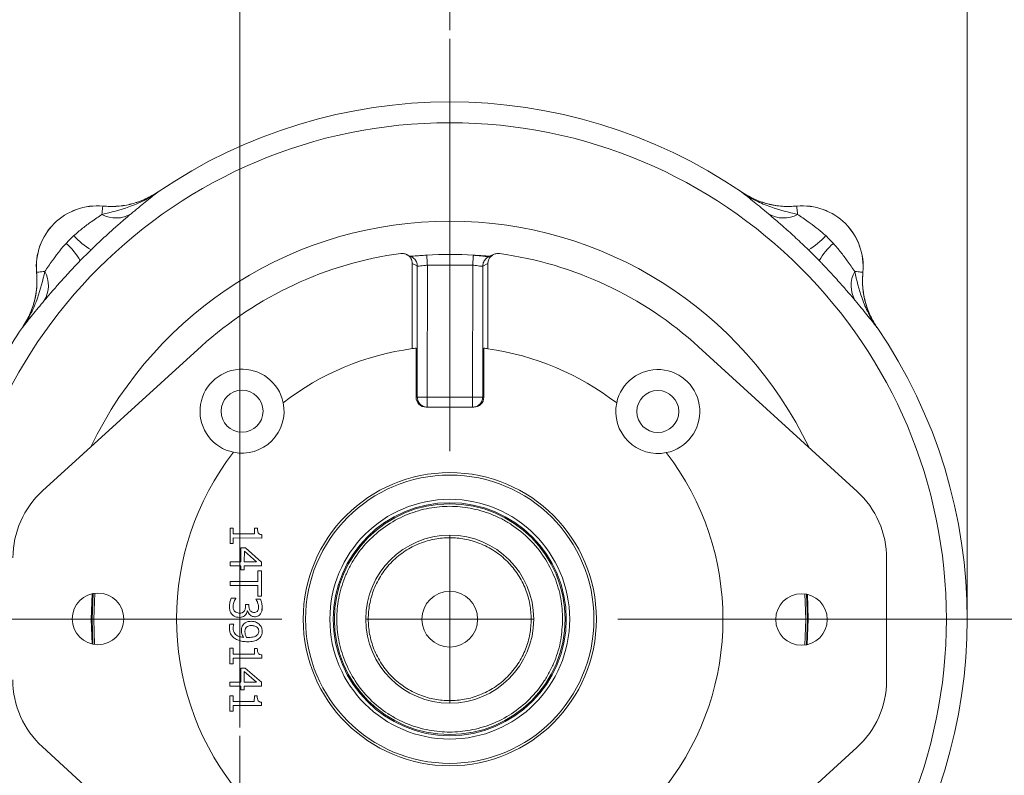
# Model space of a CAD drawing. Header units: inches. Extents: x 0.3 to 33.9, y 0.2 to 21.6.
# Tile 12 of 18: x 22.4 to 28.3, y 9.8 to 14.3. Entities that reach past the tile are written whole.
import ezdxf

# ---------------------------------------------------------------- set-up
doc = ezdxf.new("R2010")
doc.units = ezdxf.units.IN
doc.header["$MEASUREMENT"] = 0
doc.header["$PDSIZE"] = -1
doc.layers.add('SLD-0', color=7, linetype='Continuous', lineweight=15)
doc.styles.add('SLDTEXTSTYLE0', font='TXT', dxfattribs={"width": 0.75})
doc.dimstyles.new('SLDDIMSTYLE0', dxfattribs={"dimtxt": 0.25, "dimasz": 0.13, "dimexe": 0, "dimexo": 0.0625, "dimgap": 0.0625, "dimtad": 0, "dimtih": 1, "dimtoh": 1, "dimrnd": 1e-09, "dimzin": 12, "dimdsep": 46, "dimtxsty": 'SLDTEXTSTYLE0', "dimsah": 1, "dimcen": 0.09, "dimadec": 0, "dimazin": 3, "dimtfac": 1, "dimtofl": 0, "dimtmove": 0, "dimatfit": 3, "dimfxl": 1, "dimfrac": 2, "dimtolj": 1, "dimtzin": 12, "dimarcsym": 0})
doc.dimstyles.new('SLDDIMSTYLE1', dxfattribs={"dimtxt": 0.25, "dimasz": 0.13, "dimexe": 0, "dimexo": 0.0625, "dimgap": 0.0625, "dimtad": 0, "dimtih": 1, "dimtoh": 1, "dimrnd": 1e-09, "dimzin": 12, "dimdsep": 46, "dimtxsty": 'SLDTEXTSTYLE0', "dimsah": 1, "dimcen": 0.09, "dimadec": 0, "dimazin": 3, "dimtfac": 1, "dimtmove": 0, "dimatfit": 0, "dimfxl": 1, "dimfrac": 2, "dimtolj": 1, "dimtzin": 12, "dimarcsym": 0})

# ---------------------------------------------------------------- blocks, each defined once
blk = doc.blocks.new('_D')
at = {"layer": 'SLD-0'}
for p, q in [((24.9932, 14.234), (24.9932, 15.2715)), ((28.0732, 10.7779), (28.0732, 15.2715)), ((26.1464, 15.1833), (26.0956, 15.1833)), ((26.0956, 15.1833), (26.0956, 14.7865)), ((26.9199, 15.1833), (26.9707, 15.1833)), ((26.9707, 15.1833), (26.9707, 14.7865)), ((24.9932, 15.1465), (26.0069, 15.1465)), ((28.0732, 15.1465), (27.0595, 15.1465)), ((26.0956, 14.7865), (26.1464, 14.7865)), ((26.9707, 14.7865), (26.9199, 14.7865))]:
    blk.add_line(p, q, dxfattribs=at)
for points in [[(24.9932, 15.1465), (25.1232, 15.1265), (25.1232, 15.1665)], [(28.0732, 15.1465), (27.9432, 15.1665), (27.9432, 15.1265)]]:
    blk.add_solid(points, dxfattribs=at)
at = {"layer": 'SLD-0', "char_height": 0.25, "attachment_point": 1, "style": 'SLDTEXTSTYLE0'}
for s, insert in [('3.08', (26.1083, 15.5564, 0.0039)), ('78.2', (26.2099, 15.1087, 0.0039))]:
    blk.add_mtext(s, dxfattribs=dict(at, insert=insert))
blk = doc.blocks.new('_D_2')
at = {"layer": 'SLD-0'}
for p, q in [((28.4992, 10.7279), (30.6271, 10.7279)), ((30.5021, 10.7279), (30.5021, 9.474)), ((30.1153, 9.0999), (30.0645, 9.0999)), ((30.0645, 9.0999), (30.0645, 8.7031)), ((30.8888, 9.0999), (30.9396, 9.0999)), ((30.9396, 9.0999), (30.9396, 8.7031)), ((30.0645, 8.7031), (30.1153, 8.7031)), ((30.9396, 8.7031), (30.8888, 8.7031)), ((30.5021, 7.3983), (30.5021, 8.6523)), ((26.4282, 7.3983), (30.6271, 7.3983))]:
    blk.add_line(p, q, dxfattribs=at)
for points in [[(30.5021, 10.7279), (30.4821, 10.5979), (30.5221, 10.5979)], [(30.5021, 7.3983), (30.5221, 7.5283), (30.4821, 7.5283)]]:
    blk.add_solid(points, dxfattribs=at)
at = {"layer": 'SLD-0', "char_height": 0.25, "attachment_point": 1, "style": 'SLDTEXTSTYLE0'}
for s, insert in [('3.33', (30.0772, 9.473, -1.4325)), ('84.6', (30.1788, 9.0253, -1.4325))]:
    blk.add_mtext(s, dxfattribs=dict(at, insert=insert))
blk = doc.blocks.new('_D_4')
at = {"layer": 'SLD-0'}
for p, q in [((20.3863, 8.4735), (20.3863, 15.2715)), ((23.7432, 10.0833), (23.7432, 15.2715)), ((21.678, 15.1833), (21.6272, 15.1833)), ((21.6272, 15.1833), (21.6272, 14.7865)), ((22.4515, 15.1833), (22.5023, 15.1833)), ((22.5023, 15.1833), (22.5023, 14.7865)), ((20.3863, 15.1465), (21.5384, 15.1465)), ((23.7432, 15.1465), (22.5911, 15.1465)), ((21.6272, 14.7865), (21.678, 14.7865)), ((22.5023, 14.7865), (22.4515, 14.7865))]:
    blk.add_line(p, q, dxfattribs=at)
for points in [[(20.3863, 15.1465), (20.5163, 15.1265), (20.5163, 15.1665)], [(23.7432, 15.1465), (23.6132, 15.1665), (23.6132, 15.1265)]]:
    blk.add_solid(points, dxfattribs=at)
at = {"layer": 'SLD-0', "char_height": 0.25, "attachment_point": 1, "style": 'SLDTEXTSTYLE0'}
for s, insert in [('3.36', (21.6399, 15.5564, -1.4325)), ('85.3', (21.7415, 15.1087, -1.4325))]:
    blk.add_mtext(s, dxfattribs=dict(at, insert=insert))
blk = doc.blocks.new('_D_5')
at = {"layer": 'SLD-0'}
for p, q in [((23.7432, 10.0833), (23.7432, 15.2715)), ((24.9932, 14.234), (24.9932, 15.2715)), ((23.9814, 15.1833), (23.9306, 15.1833)), ((23.9306, 15.1833), (23.9306, 14.7865)), ((24.7549, 15.1833), (24.8057, 15.1833)), ((24.8057, 15.1833), (24.8057, 14.7865)), ((23.7432, 15.1465), (23.4932, 15.1465)), ((24.9932, 15.1465), (25.2432, 15.1465)), ((23.9306, 14.7865), (23.9814, 14.7865)), ((24.8057, 14.7865), (24.7549, 14.7865))]:
    blk.add_line(p, q, dxfattribs=at)
for points in [[(23.7432, 15.1465), (23.6132, 15.1665), (23.6132, 15.1265)], [(24.9932, 15.1465), (25.1232, 15.1265), (25.1232, 15.1665)]]:
    blk.add_solid(points, dxfattribs=at)
at = {"layer": 'SLD-0', "char_height": 0.25, "attachment_point": 1, "style": 'SLDTEXTSTYLE0'}
for s, insert in [('1.25', (23.9433, 15.5564, -1.4325)), ('31.8', (24.0449, 15.1087, -1.4325))]:
    blk.add_mtext(s, dxfattribs=dict(at, insert=insert))
blk = doc.blocks.new('SW_CENTERMARKSYMBOL_0')
at = {"layer": 'SLD-0', "color": 0}
for p, q in [((0, 1), (0, 3.4561)), ((0, 0), (0, 0.5)), ((-1, 0), (-3.4561, 0)), ((0, 0), (-0.5, 0)), ((0, 0), (0, -0.5)), ((0, 0), (0.5, 0)), ((1, 0), (3.4561, 0))]:
    blk.add_line(p, q, dxfattribs=at)
blk = doc.blocks.new('SW_CENTERMARKSYMBOL_1')
at = {"layer": 'SLD-0', "color": 0}
for p, q in [((0, 1), (0, 2.635)), ((0, 0), (0, 0.5)), ((-1, 0), (-2.635, 0)), ((0, 0), (-0.5, 0)), ((0, 0), (0, -0.5)), ((0, 0), (0.5, 0)), ((1, 0), (2.635, 0)), ((0, -1), (0, -2.635))]:
    blk.add_line(p, q, dxfattribs=at)

msp = doc.modelspace()

# ---------------------------------------------------------------- linework, layer by layer
at = {"color": 7, "linetype": 'Continuous', "lineweight": 15}
for p, q in [((23.2571, 13.2717), (23.257, 13.272)), ((26.7293, 13.272), (26.7292, 13.2717)), ((26.7293, 13.272), (26.7381, 13.2663)), ((22.9276, 13.1873), (22.9276, 13.187)), ((27.0587, 13.187), (27.0587, 13.1873)), ((24.8561, 12.8959), (24.8562, 12.8953)), ((24.7695, 12.3387), (24.77, 12.8453)), ((24.77, 12.8453), (24.8001, 12.8309)), ((24.8599, 12.8361), (24.8593, 12.0504)), ((24.8599, 12.8361), (25.13, 12.8359)), ((25.13, 12.8359), (25.1293, 12.0501)), ((25.1897, 12.8305), (25.2199, 12.8449)), ((25.2199, 12.8449), (25.2195, 12.3384)), ((22.5341, 12.7935), (22.5338, 12.7935)), ((24.7995, 12.0504), (24.8001, 12.8309)), ((25.1897, 12.8305), (25.1891, 12.0501)), ((27.4525, 12.7935), (27.4522, 12.7935)), ((22.4491, 12.4641), (22.4494, 12.464)), ((27.5369, 12.464), (27.5372, 12.4641)), ((23.5148, 12.3525), (22.5698, 11.4926)), ((24.7927, 12.3418), (24.7925, 12.0504)), ((25.1961, 12.0501), (25.1963, 12.3414)), ((27.4178, 11.4885), (26.4743, 12.35)), ((24.7925, 12.0504), (24.7995, 12.0504)), ((24.8593, 12.0504), (25.1293, 12.0501)), ((25.1891, 12.0501), (25.1961, 12.0501)), ((25.1358, 11.9901), (24.8526, 11.9904)), ((23.6856, 11.2698), (23.7048, 11.2698)), ((23.6856, 11.1781), (23.6856, 11.2698)), ((23.7048, 11.2698), (23.7048, 11.2357)), ((23.8308, 11.2356), (23.8308, 11.2697)), ((23.8308, 11.2697), (23.848, 11.2697)), ((23.7048, 11.2114), (23.7047, 11.1781)), ((23.7048, 11.2357), (23.8308, 11.2356)), ((23.8742, 11.2113), (23.7048, 11.2114)), ((23.8742, 11.2308), (23.8742, 11.2113)), ((23.7047, 11.1781), (23.6856, 11.1781)), ((23.7501, 11.0691), (23.7501, 11.1521)), ((23.7501, 11.1521), (23.7766, 11.1521)), ((23.7766, 11.1521), (23.8735, 11.0679)), ((23.7703, 11.0691), (23.7704, 11.1323)), ((23.7704, 11.1323), (23.8437, 11.069)), ((27.5932, 10.3625), (27.5938, 11.089)), ((23.6854, 11.0449), (23.6855, 11.0692)), ((23.75, 11.0449), (23.6854, 11.0449)), ((23.6855, 11.0692), (23.7501, 11.0691)), ((23.75, 11.0225), (23.75, 11.0449)), ((23.7703, 11.0225), (23.75, 11.0225)), ((23.8437, 11.069), (23.7703, 11.0691)), ((23.7703, 11.0449), (23.7703, 11.0225)), ((23.8734, 11.0448), (23.7703, 11.0449)), ((23.8735, 11.0679), (23.8734, 11.0448)), ((23.8511, 10.9531), (23.8512, 11.0162)), ((23.8512, 11.0162), (23.8734, 11.0161)), ((23.8734, 11.0161), (23.8733, 10.865)), ((23.6853, 10.9282), (23.6854, 10.9532)), ((23.8511, 10.9281), (23.6853, 10.9282)), ((23.6854, 10.9532), (23.8511, 10.9531)), ((23.851, 10.865), (23.8511, 10.9281)), ((22.8797, 10.882), (22.8741, 10.7279)), ((23.6929, 10.853), (23.7196, 10.853)), ((23.7196, 10.853), (23.7196, 10.8511)), ((23.839, 10.8477), (23.8657, 10.8477)), ((23.839, 10.8462), (23.839, 10.8477)), ((23.8733, 10.865), (23.851, 10.865)), ((23.7768, 10.8145), (23.7977, 10.8145)), ((23.7768, 10.8038), (23.7768, 10.8145)), ((23.7977, 10.8145), (23.7977, 10.8061)), ((22.8741, 10.7279), (22.8794, 10.5775)), ((23.7897, 10.777), (23.7879, 10.777)), ((23.6841, 10.6993), (23.7083, 10.6992)), ((23.7083, 10.6992), (23.7083, 10.698)), ((23.6849, 10.4628), (23.685, 10.5545)), ((23.685, 10.5545), (23.7042, 10.5545)), ((23.7042, 10.5545), (23.7042, 10.5204)), ((23.8302, 10.5544), (23.8474, 10.5544)), ((23.8302, 10.5203), (23.8302, 10.5544)), ((23.7042, 10.4962), (23.7041, 10.4628)), ((23.7042, 10.5204), (23.8302, 10.5203)), ((23.8736, 10.496), (23.7042, 10.4962)), ((23.8736, 10.5155), (23.8736, 10.496)), ((23.7041, 10.4628), (23.6849, 10.4628)), ((23.7494, 10.3538), (23.7495, 10.4369)), ((23.7495, 10.4369), (23.776, 10.4368)), ((23.776, 10.4368), (23.8728, 10.3527)), ((23.7697, 10.3538), (23.7698, 10.417)), ((23.7698, 10.417), (23.8431, 10.3538)), ((23.6848, 10.3297), (23.6849, 10.3539)), ((23.7494, 10.3296), (23.6848, 10.3297)), ((23.6849, 10.3539), (23.7494, 10.3538)), ((23.7494, 10.3072), (23.7494, 10.3296)), ((23.8431, 10.3538), (23.7697, 10.3538)), ((23.7697, 10.3296), (23.7697, 10.3072)), ((23.8728, 10.3295), (23.7697, 10.3296)), ((23.8728, 10.3527), (23.8728, 10.3295)), ((23.6847, 10.1807), (23.6848, 10.2724)), ((23.6848, 10.2724), (23.704, 10.2724)), ((23.704, 10.2724), (23.7039, 10.2382)), ((23.7697, 10.3072), (23.7494, 10.3072)), ((23.8299, 10.2381), (23.83, 10.2723)), ((23.83, 10.2723), (23.8472, 10.2722)), ((23.7039, 10.2382), (23.8299, 10.2381)), ((23.7039, 10.214), (23.7039, 10.1806)), ((23.8733, 10.2139), (23.7039, 10.214)), ((23.8734, 10.2334), (23.8733, 10.2139)), ((23.7039, 10.1806), (23.6847, 10.1807)), ((23.512, 9.1059), (22.5685, 9.9674)), ((26.4715, 9.1034), (27.4165, 9.9633))]:
    msp.add_line(p, q, dxfattribs=at)
at = {"color": 8, "linetype": 'Continuous', "lineweight": 15}
for p, q in [((22.8593, 10.7279), (22.8647, 10.8793)), ((22.8696, 10.8803), (22.8641, 10.7279)), ((23.8767, 10.8036), (23.8753, 10.78)), ((22.8644, 10.5802), (22.8593, 10.7279)), ((22.8641, 10.7279), (22.8693, 10.5791)), ((23.8761, 10.662), (23.8767, 10.6529))]:
    msp.add_line(p, q, dxfattribs=at)
at = {"color": 7, "linetype": 'Continuous', "lineweight": 15, "flags": 128}
for points in [[(22.923, 13.1383), (22.924, 13.1489), (22.9249, 13.1583), (22.9257, 13.1664), (22.9263, 13.1732), (22.9268, 13.1787), (22.9272, 13.1829), (22.9275, 13.1856), (22.9276, 13.187)], [(27.0634, 13.1383), (27.0623, 13.1489), (27.0614, 13.1583), (27.0607, 13.1664), (27.06, 13.1732), (27.0595, 13.1787), (27.0591, 13.1829), (27.0588, 13.1856), (27.0587, 13.187)], [(22.5828, 12.7981), (22.5722, 12.7971), (22.5628, 12.7962), (22.5547, 12.7954), (22.5479, 12.7948), (22.5424, 12.7943), (22.5382, 12.7939), (22.5355, 12.7936), (22.5341, 12.7935)], [(27.4035, 12.7981), (27.4141, 12.7971), (27.4235, 12.7962), (27.4316, 12.7954), (27.4385, 12.7948), (27.444, 12.7943), (27.4481, 12.7939), (27.4509, 12.7936), (27.4522, 12.7935)], [(27.1066, 10.5739), (27.1123, 10.7279), (27.1069, 10.8784)]]:
    msp.add_lwpolyline(points, dxfattribs=at)
at = {"color": 8, "linetype": 'Continuous', "lineweight": 15, "flags": 128}
for points in [[(27.1167, 10.5755), (27.1222, 10.7279), (27.117, 10.8767)], [(27.1219, 10.8757), (27.127, 10.7279), (27.1216, 10.5766)]]:
    msp.add_lwpolyline(points, dxfattribs=at)
at = {"color": 7, "linetype": 'Continuous', "lineweight": 15}
for centre, radius in [((24.9932, 10.7279), 2.9561), ((23.7568, 11.9664), 0.125), ((26.2316, 11.9643), 0.125), ((24.9932, 10.7279), 0.8727), ((24.9932, 10.7279), 0.8583), ((24.9932, 10.7279), 0.7138), ((24.9932, 10.7279), 0.6938), ((24.9932, 10.7279), 0.687), ((24.9932, 10.7279), 0.5), ((22.8992, 10.7297), 0.1535), ((24.9932, 10.7279), 0.166), ((27.0872, 10.7262), 0.1535)]:
    msp.add_circle(centre, radius, dxfattribs=at)
for centre, radius, start, end in [((24.9932, 10.7279), 3.08, 55.68866, 124.31134), ((22.8932, 12.8279), 0.361, 84.52223, 185.47777), ((22.8932, 12.8279), 0.3607, 84.51489, 185.48511), ((27.0932, 12.8279), 0.361, 354.52223, 95.47777), ((27.0932, 12.8279), 0.3607, 354.51489, 95.48511), ((23.0067, 13.2888), 0.1722, 240.90296, 301.45405), ((26.9796, 13.2888), 0.1722, 238.54598, 299.09702), ((23.0771, 13.2985), 0.4311, 221.7476, 239.50078), ((26.9092, 13.2985), 0.4311, 300.49937, 318.25233), ((22.4225, 12.644), 0.4311, 30.49938, 48.25238), ((27.5638, 12.644), 0.4311, 131.74768, 149.50056), ((24.9932, 10.7279), 2.1966, 97.63024, 132.30243), ((24.9932, 10.7279), 2.1723, 86.28659, 93.61615), ((24.9932, 10.7279), 2.1966, 47.60031, 82.2725), ((22.4323, 12.7144), 0.1722, 328.54594, 29.09696), ((27.554, 12.7144), 0.1722, 150.90302, 211.45389), ((24.9932, 10.7279), 3.08, 145.68866, 150.01049), ((24.9932, 10.7279), 3.08, 325.68866, 34.31134), ((24.9932, 10.7279), 1.6263, 97.90389, 127.56865), ((24.9932, 10.7279), 1.6263, 97.07992, 97.90389), ((24.9932, 10.7279), 1.6263, 81.99886, 82.82282), ((24.9932, 10.7279), 1.6262, 52.3341, 81.99886), ((23.7568, 11.9664), 0.25, 11.65796, 258.24479), ((26.2316, 11.9643), 0.25, 281.65796, 168.24479), ((23.7568, 11.9664), 0.25, 258.24479, 11.65796), ((26.2316, 11.9643), 0.25, 168.24479, 281.65796), ((24.9932, 10.7279), 1.6263, 142.3341, 217.56865), ((24.9932, 10.7279), 1.6262, 322.3341, 37.56865), ((22.9335, 11.0929), 0.5404, 132.30243, 179.95137), ((27.0535, 11.0894), 0.5404, 359.95137, 47.60031), ((22.9328, 10.3665), 0.5404, 179.95137, 227.60031), ((27.0528, 10.363), 0.5404, 312.30243, 359.95137)]:
    msp.add_arc(centre, radius, start, end, dxfattribs=at)
at = {"color": 8, "linetype": 'Continuous', "lineweight": 15}
msp.add_arc((24.9932, 10.7279), 2.3701, 25.53769, 154.36506, dxfattribs=at)
at = {"color": 7, "linetype": 'Continuous', "lineweight": 15}
for centre, start_param, end_param in [((24.8527, 12.0504), 3.141593, 4.712389), ((25.1359, 12.0501), 4.712389, 6.283185)]:
    msp.add_ellipse(centre, major_axis=(0.0602, -0.0001), ratio=0.996195, start_param=start_param, end_param=end_param, dxfattribs=at)
for points, knots in [([(23.2571, 13.2717), (23.2569, 13.2715), (23.2292, 13.2521), (23.1724, 13.2185), (23.0609, 13.171), (22.9766, 13.151), (22.923, 13.1383)], [0, 0, 0, 0, 0.00233, 0.278135, 0.541056, 1, 1, 1, 1]), ([(23.257, 13.272), (23.2327, 13.2571), (23.1833, 13.2268), (23.1011, 13.1989), (23.0149, 13.1834), (22.957, 13.186), (22.9276, 13.1873)], [0, 0, 0, 0, 0.246215, 0.500001, 0.746214, 1, 1, 1, 1]), ([(23.2571, 13.2717), (23.2557, 13.2707), (23.2315, 13.2543), (23.1806, 13.2261), (23.1004, 13.1982), (23.0149, 13.1831), (22.957, 13.1857), (22.9276, 13.187)], [0, 0, 0, 0, 0.0143222, 0.2536985, 0.5000275, 0.7462198, 1, 1, 1, 1]), ([(23.0965, 13.1419), (23.1254, 13.166), (23.1689, 13.2023), (23.2194, 13.2424), (23.2444, 13.262), (23.257, 13.2716), (23.2571, 13.2717)], [0, 0, 0, 0, 0.493398, 0.745029, 0.997453, 1, 1, 1, 1]), ([(26.7292, 13.2717), (26.7294, 13.2716), (26.7419, 13.262), (26.7669, 13.2424), (26.8174, 13.2023), (26.8609, 13.166), (26.8898, 13.1419)], [0, 0, 0, 0, 0.002547, 0.254971, 0.506602, 1, 1, 1, 1]), ([(27.0634, 13.1383), (27.0097, 13.151), (26.9254, 13.171), (26.8139, 13.2185), (26.7571, 13.2521), (26.7295, 13.2715), (26.7292, 13.2717)], [0, 0, 0, 0, 0.4589438, 0.7218647, 0.9976696, 1, 1, 1, 1]), ([(27.0587, 13.187), (27.0302, 13.1857), (26.9723, 13.183), (26.8868, 13.1981), (26.8038, 13.2261), (26.7543, 13.2563), (26.7292, 13.2717)], [0, 0, 0, 0, 0.246206, 0.499999, 0.746205, 1, 1, 1, 1]), ([(26.7572, 13.2549), (26.7794, 13.2428), (26.8267, 13.2171), (26.9029, 13.195), (26.9819, 13.1834), (27.0329, 13.186), (27.0587, 13.1873)], [0, 0, 0, 0, 0.241066, 0.513053, 0.753661, 1, 1, 1, 1]), ([(22.923, 13.1383), (22.9024, 13.1242), (22.8665, 13.0995), (22.8067, 13.056), (22.7727, 13.0265), (22.7554, 13.0115)], [0, 0, 0, 0, 0.398876, 0.694912, 1, 1, 1, 1]), ([(22.8583, 12.9271), (22.863, 12.9316), (22.8892, 12.9571), (22.9379, 13.003), (22.9985, 13.0576), (23.0529, 13.1049), (23.0818, 13.1294), (23.0965, 13.1419)], [0, 0, 0, 0, 0.054789, 0.306863, 0.566571, 0.779999, 1, 1, 1, 1]), ([(26.8898, 13.1419), (26.904, 13.1298), (26.9329, 13.1053), (26.9886, 13.0568), (27.0546, 12.9976), (27.1032, 12.9509), (27.128, 12.9271)], [0, 0, 0, 0, 0.21336, 0.43352, 0.711269, 1, 1, 1, 1]), ([(27.2309, 13.0115), (27.2274, 13.0146), (27.2092, 13.0311), (27.1744, 13.0595), (27.1187, 13.1004), (27.084, 13.1242), (27.0634, 13.1383)], [0, 0, 0, 0, 0.061604, 0.328468, 0.601193, 1, 1, 1, 1]), ([(22.7096, 12.9657), (22.7065, 12.9622), (22.69, 12.944), (22.6616, 12.9092), (22.6207, 12.8535), (22.5969, 12.8187), (22.5828, 12.7981)], [0, 0, 0, 0, 0.061603, 0.328468, 0.601193, 1, 1, 1, 1]), ([(27.4035, 12.7981), (27.3894, 12.8187), (27.3647, 12.8546), (27.3212, 12.9144), (27.2917, 12.9484), (27.2767, 12.9657)], [0, 0, 0, 0, 0.398877, 0.694913, 1, 1, 1, 1]), ([(22.794, 12.8628), (22.8046, 12.8736), (22.8259, 12.8952), (22.8475, 12.9165), (22.8583, 12.9271)], [0, 0, 0, 0, 0.5, 1, 1, 1, 1]), ([(24.77, 12.8453), (24.7693, 12.852), (24.7678, 12.8656), (24.7574, 12.8838), (24.7421, 12.8973), (24.7225, 12.9055), (24.7087, 12.9052), (24.7015, 12.905)], [0, 0, 0, 0, 0.197771, 0.395194, 0.598316, 0.790277, 1, 1, 1, 1]), ([(24.7653, 12.8854), (24.7608, 12.8876), (24.7504, 12.8926), (24.74, 12.8975), (24.7341, 12.9003)], [0, 0, 0, 0, 0.434186, 1, 1, 1, 1]), ([(24.8562, 12.8952), (24.8418, 12.8942), (24.8161, 12.8925), (24.7881, 12.8907), (24.7706, 12.8895), (24.7638, 12.889), (24.7604, 12.8886), (24.7606, 12.8882), (24.7606, 12.8881)], [0, 0, 0, 0, 0.318385, 0.568295, 0.751122, 0.875486, 0.971704, 1, 1, 1, 1]), ([(25.1338, 12.8957), (25.1338, 12.8956), (25.1338, 12.8956), (25.1336, 12.8924), (25.1333, 12.8871), (25.1328, 12.8796), (25.1322, 12.8703), (25.1315, 12.8597), (25.1308, 12.848), (25.1302, 12.8399), (25.13, 12.8359)], [0, 0, 0, 0, 0.125001, 0.250001, 0.374999, 0.500001, 0.625001, 0.75, 0.875, 1, 1, 1, 1]), ([(25.1338, 12.8957), (25.149, 12.8947), (25.1791, 12.8927), (25.2151, 12.8903), (25.229, 12.8898), (25.2342, 12.8896)], [0, 0, 0, 0, 0.383485, 0.764318, 1, 1, 1, 1]), ([(25.224, 12.885), (25.2231, 12.8852), (25.2214, 12.8856), (25.2029, 12.8879), (25.1794, 12.8908), (25.1543, 12.8934), (25.14, 12.8945), (25.1338, 12.8949)], [0, 0, 0, 0, 0.222645, 0.427402, 0.702294, 0.871771, 1, 1, 1, 1]), ([(25.2885, 12.9045), (25.2817, 12.9048), (25.268, 12.9052), (25.2484, 12.8972), (25.2328, 12.8837), (25.2222, 12.8655), (25.2207, 12.8519), (25.2199, 12.8449)], [0, 0, 0, 0, 0.1994136, 0.398488, 0.6025116, 0.7945143, 1, 1, 1, 1]), ([(25.2559, 12.8998), (25.2507, 12.8974), (25.2431, 12.8938), (25.2326, 12.8888), (25.2274, 12.8863), (25.2246, 12.885)], [0, 0, 0, 0, 0.496781, 0.73913, 1, 1, 1, 1]), ([(27.128, 12.9271), (27.1388, 12.9165), (27.1604, 12.8952), (27.1817, 12.8736), (27.1923, 12.8628)], [0, 0, 0, 0, 0.500001, 1, 1, 1, 1]), ([(22.5792, 12.6246), (22.5913, 12.6388), (22.6157, 12.6677), (22.6643, 12.7234), (22.7235, 12.7894), (22.7702, 12.838), (22.794, 12.8628)], [0, 0, 0, 0, 0.21336, 0.43352, 0.711269, 1, 1, 1, 1]), ([(24.8001, 12.8309), (24.8015, 12.8305), (24.8043, 12.8296), (24.8184, 12.8308), (24.8377, 12.8332), (24.8525, 12.8351), (24.8599, 12.8361)], [0, 0, 0, 0, 0.240126, 0.498952, 0.749568, 1, 1, 1, 1]), ([(25.13, 12.8359), (25.1347, 12.8353), (25.1421, 12.8343), (25.1562, 12.8324), (25.1715, 12.8305), (25.1855, 12.8293), (25.1884, 12.8301), (25.1897, 12.8305)], [0, 0, 0, 0, 0.159314, 0.251606, 0.50169, 0.760147, 1, 1, 1, 1]), ([(27.1923, 12.8628), (27.1968, 12.8581), (27.2223, 12.8319), (27.2682, 12.7832), (27.3228, 12.7226), (27.3701, 12.6682), (27.3947, 12.6392), (27.4071, 12.6246)], [0, 0, 0, 0, 0.054789, 0.306863, 0.566571, 0.779999, 1, 1, 1, 1]), ([(22.5338, 12.7935), (22.5351, 12.765), (22.5378, 12.7071), (22.5227, 12.6217), (22.4946, 12.5386), (22.4644, 12.4892), (22.4491, 12.4641)], [0, 0, 0, 0, 0.246215, 0.500001, 0.746214, 1, 1, 1, 1]), ([(22.5828, 12.7981), (22.5701, 12.7445), (22.5501, 12.6602), (22.5026, 12.5487), (22.469, 12.4919), (22.4496, 12.4642), (22.4494, 12.464)], [0, 0, 0, 0, 0.458943, 0.721865, 0.99767, 1, 1, 1, 1]), ([(22.5341, 12.7935), (22.5354, 12.7658), (22.5381, 12.7095), (22.5238, 12.6249), (22.4962, 12.5408), (22.4652, 12.4899), (22.4494, 12.464)], [0, 0, 0, 0, 0.239385, 0.485722, 0.738731, 1, 1, 1, 1]), ([(27.5369, 12.464), (27.5367, 12.4642), (27.5173, 12.4919), (27.4837, 12.5486), (27.4362, 12.6602), (27.4162, 12.7445), (27.4035, 12.7981)], [0, 0, 0, 0, 0.00233, 0.278136, 0.541057, 1, 1, 1, 1]), ([(27.4525, 12.7935), (27.4518, 12.785), (27.449, 12.749), (27.4517, 12.6841), (27.4686, 12.6043), (27.4967, 12.5295), (27.5236, 12.4861), (27.5372, 12.4641)], [0, 0, 0, 0, 0.073245, 0.312639, 0.558976, 0.776893, 1, 1, 1, 1]), ([(27.5369, 12.464), (27.535, 12.4668), (27.5177, 12.4924), (27.4893, 12.5451), (27.4625, 12.6247), (27.4483, 12.7088), (27.4509, 12.765), (27.4522, 12.7935)], [0, 0, 0, 0, 0.028661, 0.26802, 0.51433, 0.753688, 1, 1, 1, 1]), ([(22.4494, 12.464), (22.4495, 12.4641), (22.4591, 12.4767), (22.4786, 12.5017), (22.5188, 12.5522), (22.5551, 12.5957), (22.5792, 12.6246)], [0, 0, 0, 0, 0.002547, 0.254971, 0.506602, 1, 1, 1, 1]), ([(27.4071, 12.6246), (27.4312, 12.5957), (27.4675, 12.5522), (27.5077, 12.5017), (27.5272, 12.4767), (27.5368, 12.4641), (27.5369, 12.464)], [0, 0, 0, 0, 0.493398, 0.745029, 0.997453, 1, 1, 1, 1]), ([(24.8592, 11.9904), (24.8514, 11.9913), (24.8357, 11.9931), (24.816, 12.007), (24.8022, 12.0268), (24.8004, 12.0426), (24.7995, 12.0504)], [0, 0, 0, 0, 0.25, 0.5, 0.75, 1, 1, 1, 1]), ([(24.7995, 12.0504), (24.8009, 12.0504), (24.8038, 12.0504), (24.8179, 12.0504), (24.837, 12.0504), (24.8518, 12.0504), (24.8593, 12.0504)], [0, 0, 0, 0, 0.250001, 0.500001, 0.75, 1, 1, 1, 1]), ([(24.8593, 12.0504), (24.8593, 12.0425), (24.8592, 12.0268), (24.8592, 12.007), (24.8592, 11.9931), (24.8592, 11.9913), (24.8592, 11.9904)], [0, 0, 0, 0, 0.249999, 0.5, 0.749997, 1, 1, 1, 1]), ([(25.1891, 12.0501), (25.1882, 12.0422), (25.1864, 12.0265), (25.1725, 12.0067), (25.1527, 11.9928), (25.1371, 11.991), (25.1292, 11.9901)], [0, 0, 0, 0, 0.25, 0.5, 0.75, 1, 1, 1, 1]), ([(25.1293, 12.0501), (25.1293, 12.0423), (25.1293, 12.0266), (25.1293, 12.0067), (25.1292, 11.9929), (25.1292, 11.991), (25.1292, 11.9901)], [0, 0, 0, 0, 0.25, 0.5, 0.749997, 1, 1, 1, 1]), ([(25.1293, 12.0501), (25.1367, 12.0501), (25.1516, 12.0501), (25.1707, 12.0501), (25.1847, 12.0501), (25.1876, 12.0501), (25.1891, 12.0501)], [0, 0, 0, 0, 0.25, 0.499999, 0.749999, 1, 1, 1, 1]), ([(25.6652, 10.7279), (25.663, 10.7689), (25.6585, 10.8533), (25.6211, 10.9785), (25.5591, 11.099), (25.4718, 11.2064), (25.3819, 11.2794), (25.3029, 11.3256), (25.2221, 11.3624), (25.1186, 11.3922), (24.9932, 11.4037), (24.8678, 11.3922), (24.7426, 11.3562), (24.6221, 11.2938), (24.5146, 11.2066), (24.4416, 11.1167), (24.3955, 11.0376), (24.3587, 10.9569), (24.3289, 10.8534), (24.3174, 10.728), (24.3289, 10.6026), (24.3649, 10.4773), (24.4273, 10.3569), (24.5145, 10.2494), (24.6044, 10.1764), (24.6834, 10.1303), (24.7642, 10.0935), (24.8677, 10.0637), (24.9931, 10.0522), (25.1185, 10.0637), (25.2438, 10.0997), (25.3642, 10.162), (25.4717, 10.2493), (25.5446, 10.3392), (25.5909, 10.4182), (25.6275, 10.499), (25.6585, 10.6025), (25.663, 10.6869), (25.6652, 10.7279)], [0, 0, 0, 0, 0.029124, 0.059993, 0.092145, 0.124979, 0.157814, 0.173908, 0.190007, 0.220876, 0.25, 0.279124, 0.309993, 0.342145, 0.374979, 0.407814, 0.423908, 0.440007, 0.470876, 0.5, 0.529124, 0.559993, 0.592145, 0.624979, 0.657814, 0.673908, 0.690007, 0.720876, 0.75, 0.779124, 0.809993, 0.842145, 0.874979, 0.907814, 0.923908, 0.940007, 0.970876, 1, 1, 1, 1]), ([(23.848, 11.2697), (23.8482, 11.2633), (23.8485, 11.2542), (23.8519, 11.2434), (23.8559, 11.2374), (23.8623, 11.2331), (23.8687, 11.2314), (23.8731, 11.2309), (23.8742, 11.2308)], [0, 0, 0, 0, 0.355688, 0.509885, 0.631839, 0.754105, 0.936228, 1, 1, 1, 1]), ([(25.4782, 10.7279), (25.4766, 10.7575), (25.4733, 10.8184), (25.4464, 10.9088), (25.4016, 10.9957), (25.3386, 11.0733), (25.261, 11.1363), (25.1741, 11.1813), (25.0837, 11.2073), (24.9932, 11.2157), (24.9027, 11.2074), (24.8123, 11.1814), (24.7254, 11.1364), (24.6478, 11.0734), (24.5848, 10.9958), (24.5397, 10.9089), (24.5138, 10.8185), (24.5054, 10.728), (24.5137, 10.6375), (24.5397, 10.5471), (24.5847, 10.4601), (24.6477, 10.3826), (24.7253, 10.3196), (24.8122, 10.2745), (24.9026, 10.2485), (24.9931, 10.2402), (25.0836, 10.2485), (25.174, 10.2745), (25.261, 10.3195), (25.3385, 10.3825), (25.4016, 10.4601), (25.4463, 10.547), (25.4733, 10.6374), (25.4766, 10.6983), (25.4782, 10.7279)], [0, 0, 0, 0, 0.029129, 0.060003, 0.09216, 0.125, 0.15784, 0.189997, 0.220871, 0.25, 0.279129, 0.310003, 0.34216, 0.375, 0.40784, 0.439997, 0.470871, 0.5, 0.529129, 0.560003, 0.59216, 0.625, 0.65784, 0.689997, 0.720871, 0.75, 0.779129, 0.810003, 0.84216, 0.875, 0.90784, 0.939997, 0.970871, 1, 1, 1, 1]), ([(23.6813, 10.8016), (23.6814, 10.8064), (23.6818, 10.816), (23.6851, 10.8334), (23.6899, 10.8454), (23.6929, 10.853)], [0, 0, 0, 0, 0.270033, 0.54006, 1, 1, 1, 1]), ([(23.7196, 10.8511), (23.7172, 10.8473), (23.7101, 10.8359), (23.7039, 10.8195), (23.7033, 10.8068), (23.7031, 10.8032)], [0, 0, 0, 0, 0.261329, 0.785655, 1, 1, 1, 1]), ([(23.8495, 10.8276), (23.8486, 10.8296), (23.8467, 10.8338), (23.8431, 10.84), (23.8404, 10.8441), (23.839, 10.8462)], [0, 0, 0, 0, 0.3097079, 0.654019, 1, 1, 1, 1]), ([(23.8657, 10.8477), (23.8673, 10.8439), (23.8716, 10.8343), (23.8759, 10.8178), (23.8768, 10.805), (23.8772, 10.7986)], [0, 0, 0, 0, 0.2456154, 0.6183362, 1, 1, 1, 1]), ([(23.6986, 10.7553), (23.6957, 10.7586), (23.6885, 10.7667), (23.6823, 10.783), (23.6816, 10.7955), (23.6813, 10.8016)], [0, 0, 0, 0, 0.257639, 0.637187, 1, 1, 1, 1]), ([(23.7031, 10.8032), (23.7032, 10.8003), (23.7035, 10.7947), (23.7057, 10.786), (23.7091, 10.7791), (23.7125, 10.7757), (23.7135, 10.7747)], [0, 0, 0, 0, 0.274314, 0.538323, 0.862781, 1, 1, 1, 1]), ([(23.7701, 10.7755), (23.7713, 10.7776), (23.7739, 10.7818), (23.7763, 10.7915), (23.7766, 10.799), (23.7768, 10.8038)], [0, 0, 0, 0, 0.241833, 0.50492, 1, 1, 1, 1]), ([(23.7977, 10.8061), (23.7982, 10.7996), (23.7989, 10.7896), (23.8053, 10.7782), (23.8122, 10.7718), (23.8204, 10.7683), (23.8263, 10.768), (23.8292, 10.7679)], [0, 0, 0, 0, 0.3446704, 0.5330187, 0.6883103, 0.8437007, 1, 1, 1, 1]), ([(23.8554, 10.8006), (23.8553, 10.8029), (23.8552, 10.8076), (23.8533, 10.8168), (23.851, 10.8233), (23.8495, 10.8276)], [0, 0, 0, 0, 0.2542657, 0.5085115, 1, 1, 1, 1]), ([(23.8496, 10.7777), (23.8507, 10.7796), (23.8538, 10.785), (23.8552, 10.793), (23.8554, 10.7987), (23.8554, 10.8006)], [0, 0, 0, 0, 0.276034, 0.768908, 1, 1, 1, 1]), ([(23.8772, 10.7986), (23.8771, 10.7943), (23.8768, 10.7864), (23.8742, 10.7726), (23.8695, 10.7642), (23.8665, 10.759)], [0, 0, 0, 0, 0.308037, 0.572428, 1, 1, 1, 1]), ([(23.7409, 10.7387), (23.7367, 10.7389), (23.7259, 10.7395), (23.7109, 10.7451), (23.7022, 10.7523), (23.6986, 10.7553)], [0, 0, 0, 0, 0.273022, 0.696624, 1, 1, 1, 1]), ([(23.7135, 10.7747), (23.7159, 10.7728), (23.7214, 10.7684), (23.7316, 10.7647), (23.7392, 10.7644), (23.7428, 10.7643)], [0, 0, 0, 0, 0.280213, 0.662495, 1, 1, 1, 1]), ([(23.7757, 10.7517), (23.7722, 10.7488), (23.7654, 10.743), (23.7529, 10.7391), (23.7447, 10.7388), (23.7409, 10.7387)], [0, 0, 0, 0, 0.3530371, 0.7039072, 1, 1, 1, 1]), ([(23.7428, 10.7643), (23.7475, 10.7645), (23.7546, 10.7648), (23.7631, 10.7687), (23.7676, 10.7723), (23.7695, 10.7748), (23.7701, 10.7755)], [0, 0, 0, 0, 0.456225, 0.684045, 0.912354, 1, 1, 1, 1]), ([(23.7879, 10.777), (23.7872, 10.7744), (23.7859, 10.7693), (23.7826, 10.7603), (23.7783, 10.755), (23.7757, 10.7517)], [0, 0, 0, 0, 0.281428, 0.562678, 1, 1, 1, 1]), ([(23.8317, 10.7423), (23.8271, 10.7427), (23.8179, 10.7435), (23.8057, 10.7506), (23.796, 10.7608), (23.7913, 10.7703), (23.79, 10.776), (23.7897, 10.777)], [0, 0, 0, 0, 0.2342093, 0.4689818, 0.7009352, 0.948021, 1, 1, 1, 1]), ([(23.8292, 10.7679), (23.8322, 10.7681), (23.8383, 10.7685), (23.8454, 10.7726), (23.8485, 10.7763), (23.8496, 10.7777)], [0, 0, 0, 0, 0.382594, 0.769149, 1, 1, 1, 1]), ([(23.8665, 10.759), (23.8645, 10.7565), (23.8597, 10.7507), (23.8494, 10.7446), (23.8393, 10.7424), (23.8334, 10.7423), (23.8317, 10.7423)], [0, 0, 0, 0, 0.238562, 0.559501, 0.876521, 1, 1, 1, 1]), ([(23.6815, 10.6779), (23.6815, 10.6798), (23.6816, 10.6837), (23.6821, 10.6909), (23.6833, 10.696), (23.6841, 10.6993)], [0, 0, 0, 0, 0.266416, 0.532796, 1, 1, 1, 1]), ([(23.7114, 10.6144), (23.7071, 10.618), (23.6966, 10.6268), (23.6854, 10.6454), (23.6818, 10.664), (23.6815, 10.6748), (23.6815, 10.6779)], [0, 0, 0, 0, 0.232395, 0.558035, 0.870027, 1, 1, 1, 1]), ([(23.7083, 10.698), (23.7071, 10.6949), (23.705, 10.6897), (23.7035, 10.6817), (23.7033, 10.677), (23.7033, 10.6746)], [0, 0, 0, 0, 0.411808, 0.703777, 1, 1, 1, 1]), ([(23.7033, 10.6746), (23.7037, 10.6682), (23.7045, 10.6567), (23.7126, 10.6418), (23.7255, 10.6301), (23.7439, 10.6221), (23.7585, 10.6205), (23.766, 10.6197)], [0, 0, 0, 0, 0.20409, 0.36703, 0.529843, 0.757078, 1, 1, 1, 1]), ([(23.7529, 10.6588), (23.753, 10.6625), (23.7533, 10.6692), (23.7556, 10.6809), (23.7598, 10.6893), (23.7634, 10.6942), (23.7641, 10.6951)], [0, 0, 0, 0, 0.281404, 0.524963, 0.916653, 1, 1, 1, 1]), ([(23.7641, 10.6951), (23.7668, 10.6981), (23.7733, 10.7054), (23.7898, 10.714), (23.8038, 10.7149), (23.8121, 10.7155)], [0, 0, 0, 0, 0.227097, 0.541976, 1, 1, 1, 1]), ([(23.7738, 10.6532), (23.7739, 10.6566), (23.7742, 10.6635), (23.7765, 10.6719), (23.7795, 10.6759), (23.7803, 10.6771)], [0, 0, 0, 0, 0.4096873, 0.8232014, 1, 1, 1, 1]), ([(23.7803, 10.6771), (23.7829, 10.6797), (23.7881, 10.685), (23.7998, 10.6893), (23.8083, 10.6897), (23.8131, 10.6899)], [0, 0, 0, 0, 0.301264, 0.603026, 1, 1, 1, 1]), ([(23.8121, 10.7155), (23.8169, 10.7152), (23.8293, 10.7146), (23.846, 10.7086), (23.8555, 10.7008), (23.8593, 10.6977)], [0, 0, 0, 0, 0.282096, 0.720333, 1, 1, 1, 1]), ([(23.8131, 10.6899), (23.8198, 10.6895), (23.8304, 10.6889), (23.8438, 10.6826), (23.8519, 10.6743), (23.8559, 10.6647), (23.8562, 10.6586), (23.8563, 10.6558)], [0, 0, 0, 0, 0.3205661, 0.5100408, 0.7007919, 0.869574, 1, 1, 1, 1]), ([(23.8593, 10.6977), (23.8621, 10.6947), (23.8693, 10.6869), (23.8756, 10.6721), (23.8765, 10.6606), (23.8769, 10.6557)], [0, 0, 0, 0, 0.264537, 0.682096, 1, 1, 1, 1]), ([(23.7903, 10.5936), (23.7801, 10.5941), (23.7615, 10.595), (23.7342, 10.6011), (23.7191, 10.6099), (23.7114, 10.6144)], [0, 0, 0, 0, 0.370717, 0.678134, 1, 1, 1, 1]), ([(23.766, 10.6197), (23.7638, 10.6231), (23.7597, 10.6295), (23.7541, 10.6425), (23.7534, 10.6524), (23.7529, 10.6588)], [0, 0, 0, 0, 0.291, 0.543967, 1, 1, 1, 1]), ([(23.7841, 10.6195), (23.7825, 10.6223), (23.7791, 10.6279), (23.7752, 10.6392), (23.7743, 10.6478), (23.7738, 10.6532)], [0, 0, 0, 0, 0.273826, 0.547229, 1, 1, 1, 1]), ([(23.796, 10.619), (23.7947, 10.619), (23.7921, 10.6191), (23.7881, 10.6192), (23.7854, 10.6194), (23.7841, 10.6195)], [0, 0, 0, 0, 0.320223, 0.659992, 1, 1, 1, 1]), ([(23.86, 10.614), (23.8538, 10.6095), (23.8389, 10.5987), (23.8138, 10.5942), (23.7968, 10.5937), (23.7903, 10.5936)], [0, 0, 0, 0, 0.305802, 0.738147, 1, 1, 1, 1]), ([(23.796, 10.619), (23.8018, 10.6192), (23.812, 10.6194), (23.8282, 10.6222), (23.8395, 10.6267), (23.8449, 10.6316), (23.8457, 10.6322)], [0, 0, 0, 0, 0.331658, 0.582769, 0.943673, 1, 1, 1, 1]), ([(23.8457, 10.6322), (23.8486, 10.6353), (23.8542, 10.6411), (23.8562, 10.6501), (23.8563, 10.6548), (23.8563, 10.6558)], [0, 0, 0, 0, 0.472548, 0.884086, 1, 1, 1, 1]), ([(23.8769, 10.6557), (23.8767, 10.6514), (23.8761, 10.6408), (23.8707, 10.6259), (23.8632, 10.6176), (23.86, 10.614)], [0, 0, 0, 0, 0.281217, 0.683467, 1, 1, 1, 1]), ([(23.8474, 10.5544), (23.8476, 10.548), (23.8479, 10.5389), (23.8513, 10.5281), (23.8553, 10.5221), (23.8617, 10.5178), (23.8681, 10.5161), (23.8725, 10.5156), (23.8736, 10.5155)], [0, 0, 0, 0, 0.355688, 0.509885, 0.631839, 0.754105, 0.936227, 1, 1, 1, 1]), ([(23.8472, 10.2722), (23.8474, 10.2659), (23.8477, 10.2568), (23.8511, 10.246), (23.8551, 10.24), (23.8615, 10.2356), (23.8679, 10.2339), (23.8722, 10.2335), (23.8734, 10.2334)], [0, 0, 0, 0, 0.355689, 0.509886, 0.63184, 0.754106, 0.936228, 1, 1, 1, 1])]:
    msp.add_open_spline(points, degree=3, knots=knots, dxfattribs=at)
for points in [[(22.7554, 13.0115), (22.7475, 13.0041), (22.7318, 12.9893), (22.717, 12.9735), (22.7096, 12.9657)], [(27.2767, 12.9657), (27.2693, 12.9735), (27.2545, 12.9893), (27.2388, 13.0041), (27.2309, 13.0115)]]:
    msp.add_open_spline(points, degree=3, dxfattribs=at)
at = {"color": 8, "linetype": 'Continuous', "lineweight": 15}
for points, knots in [([(24.8562, 12.8953), (24.8562, 12.8945), (24.8563, 12.8928), (24.8567, 12.8873), (24.8572, 12.8798), (24.8577, 12.8706), (24.8584, 12.8599), (24.8592, 12.8482), (24.8597, 12.8401), (24.8599, 12.8361)], [0, 0, 0, 0, 0.1428569, 0.2857121, 0.4285717, 0.5714287, 0.7142856, 0.8571423, 1, 1, 1, 1]), ([(24.7652, 12.8851), (24.7668, 12.8845), (24.7723, 12.8823), (24.7804, 12.8761), (24.789, 12.8667), (24.7952, 12.8557), (24.7994, 12.8436), (24.7999, 12.8351), (24.8001, 12.8309)], [0, 0, 0, 0, 0.074374, 0.25913, 0.443885, 0.629213, 0.814706, 1, 1, 1, 1]), ([(25.2248, 12.8847), (25.2232, 12.8841), (25.2177, 12.8819), (25.2096, 12.8757), (25.201, 12.8664), (25.1947, 12.8553), (25.1905, 12.8432), (25.19, 12.8348), (25.1897, 12.8305)], [0, 0, 0, 0, 0.074391, 0.259143, 0.443896, 0.629222, 0.814709, 1, 1, 1, 1])]:
    msp.add_open_spline(points, degree=3, knots=knots, dxfattribs=at)
at = {"layer": 'SLD-0'}
msp.add_point((28.0732, 10.7279), dxfattribs=at)

# ---------------------------------------------------------------- block references
for name, p in [('SW_CENTERMARKSYMBOL_0', (24.9932, 10.7279)), ('SW_CENTERMARKSYMBOL_1', (23.7432, 7.3983))]:
    msp.add_blockref(name, p, dxfattribs=at)

# ---------------------------------------------------------------- dimensions: what is measured, and where the dimension line sits
for base, p1, p2, dimstyle, picture, middle in [((23.7432, 15.1465), (20.3863, 8.4235), (23.7432, 10.0333), 'SLDDIMSTYLE0', '_D_4', (22.0647, 15.1465)), ((24.9932, 15.1465), (23.7432, 10.0333), (24.9932, 14.184), 'SLDDIMSTYLE1', '_D_5', (24.3682, 15.1465)), ((24.9932, 15.1465), (28.0732, 10.7279), (24.9932, 14.184), 'SLDDIMSTYLE0', '_D', (26.5332, 15.1465))]:
    dim = msp.add_linear_dim(base=base, p1=p1, p2=p2, dimstyle=dimstyle, dxfattribs=at)
    dim.commit()
    dim.dimension.update_dxf_attribs({"geometry": picture, "text_midpoint": middle, "dimtype": 160})
dim = msp.add_linear_dim(base=(30.5021, 10.7279), p1=(26.3782, 7.3983), p2=(28.4492, 10.7279), angle=90, dimstyle='SLDDIMSTYLE0', dxfattribs=at)
dim.commit()
dim.dimension.update_dxf_attribs({"geometry": '_D_2', "text_midpoint": (30.5021, 9.0631), "dimtype": 160})

doc.saveas('drawing.dxf')
